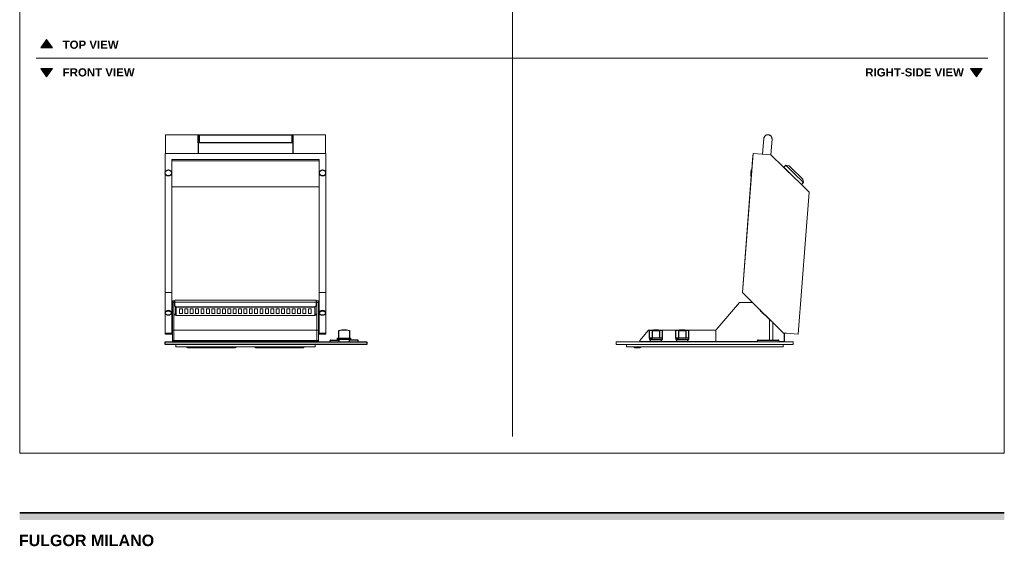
# Model space of a CAD drawing. Header units: millimetres. Extents: x 1899 to 4946, y 1015 to 4229.
# Tile 1 of 2: x 1900 to 4903, y 1015 to 2622. Entities that reach past the tile are written whole.
import ezdxf

# ---------------------------------------------------------------- set-up
doc = ezdxf.new("R2010")
doc.units = ezdxf.units.MM
for name, color, linetype, lineweight, true_color in [('Annotazioni - Testo_Num_Penna__3', 7, 'Continuous', 18, 0xff6600), ('Disegni e Immagini_Num_Penna__3', 7, 'Continuous', 18, 0xff6600), ('Disegno 2D - Generale_Num_Penna__3', 7, 'Continuous', 18, 0xff6600)]:
    doc.layers.add(name, color=color, linetype=linetype, lineweight=lineweight, true_color=true_color)
for name, color, linetype, lineweight in [('Disegni e Immagini_Num_Penna__1', 7, 'Continuous', 13), ('Disegni e Immagini_Num_Penna__7', 7, 'Continuous', 35), ('Disegno 2D - Generale_Num_Penna__1', 7, 'Continuous', 13)]:
    doc.layers.add(name, color=color, linetype=linetype, lineweight=lineweight)
doc.layers.add('Layer1', color=7, linetype='Continuous')
doc.styles.add('GENERATED_STYLE_2', font='txt')

msp = doc.modelspace()

# ---------------------------------------------------------------- hatches: boundary and pattern name
at = {"layer": 'Disegni e Immagini_Num_Penna__7', "linetype": 'Continuous', "lineweight": 35}
msp.add_hatch(color=7, dxfattribs=at).paths.add_polyline_path([(4902.6, 1095.4), (4902.6, 1117.4), (1900, 1117.4), (1900, 1095.4)])
at = {"layer": 'Disegno 2D - Generale_Num_Penna__3', "linetype": 'Continuous', "lineweight": 18, "true_color": 0xff6600}
for points in [[(1999.6, 2536.2), (1964.5, 2536.2), (1982.1, 2561.4)], [(1999.6, 2473.2), (1964.5, 2473.2), (1982.1, 2448)], [(4834.9, 2473.2), (4799.8, 2473.2), (4817.3, 2448)]]:
    msp.add_hatch(color=30, dxfattribs=at).paths.add_polyline_path(points)

# ---------------------------------------------------------------- linework, layer by layer
at = {"color": 0, "linetype": 'Continuous', "lineweight": 0, "extrusion": (0, 1, 0)}
for p, q in [((2344.5, 2271.3), (2444.5, 2271.3)), ((2344.5, 2271.3), (2344.5, 2271.2)), ((2344.5, 2271.2), (2344.5, 2271.1)), ((2344.5, 2271.1), (2344.5, 2270.8)), ((2344.5, 2270.8), (2344.5, 2270.5)), ((2344.5, 2270.5), (2344.5, 2270.1)), ((2344.5, 2270.1), (2344.5, 2269.6)), ((2344.5, 2269.6), (2344.5, 2269)), ((2344.5, 2269), (2344.5, 2268.3)), ((2344.5, 2268.3), (2344.5, 2267.5)), ((2344.5, 2267.5), (2344.5, 2266.7)), ((2344.5, 2266.7), (2344.5, 2265.9)), ((2344.5, 2265.9), (2344.5, 2264.9)), ((2344.5, 2264.9), (2344.5, 2264)), ((2344.5, 2264.2), (2344.5, 2264.8)), ((2344.5, 2258.8), (2344.5, 2264.2)), ((2344.5, 2264), (2344.5, 2262.9)), ((2344.5, 2262.9), (2344.5, 2261.9)), ((2344.5, 2261.9), (2344.5, 2260.8)), ((2344.5, 2260.8), (2344.5, 2259.8)), ((2344.5, 2258.8), (2344.5, 2260.8)), ((2344.5, 2258.8), (2344.5, 2259.8)), ((2344.5, 2259.8), (2344.5, 2214.4)), ((2344.5, 2258.8), (2344.5, 2214.4)), ((2732.5, 2271.3), (2832.5, 2271.3)), ((2832.5, 2271.3), (2832.5, 2271.2)), ((2832.5, 2271.2), (2832.5, 2271.1)), ((2832.5, 2271.1), (2832.5, 2270.8)), ((2832.5, 2270.8), (2832.5, 2270.5)), ((2832.5, 2270.5), (2832.5, 2270.1)), ((2832.5, 2270.1), (2832.5, 2269.6)), ((2832.5, 2269.6), (2832.5, 2269)), ((2832.5, 2269), (2832.5, 2268.3)), ((2832.5, 2268.3), (2832.5, 2267.5)), ((2832.5, 2267.5), (2832.5, 2266.7)), ((2832.5, 2266.7), (2832.5, 2265.9)), ((2832.5, 2265.9), (2832.5, 2264.9)), ((2832.5, 2264.9), (2832.5, 2264)), ((2832.5, 2264), (2832.5, 2262.9)), ((2832.5, 2262.9), (2832.5, 2261.9)), ((2832.5, 2261.9), (2832.5, 2260.8)), ((2832.5, 2260.8), (2832.5, 2259.8)), ((2832.5, 2259.8), (2832.5, 2214.4)), ((4169.2, 2259.8), (4165.6, 2212.2)), ((4169.2, 2259.8), (4165.6, 2212.2)), ((4169.4, 2260.8), (4169.2, 2259.8)), ((4169.6, 2261.9), (4169.4, 2260.8)), ((4169.6, 2261.9), (4169.4, 2260.8)), ((4169.9, 2262.9), (4169.6, 2261.9)), ((4169.9, 2262.9), (4169.6, 2261.9)), ((4170.3, 2264), (4169.9, 2262.9)), ((4170.2, 2263.6), (4169.9, 2262.9)), ((4170.8, 2264.9), (4170.3, 2264)), ((4170.8, 2264.9), (4170.6, 2264.5)), ((4171.4, 2265.9), (4170.8, 2264.9)), ((4171.1, 2265.3), (4170.8, 2264.9)), ((4172.1, 2266.7), (4171.4, 2265.9)), ((4172.8, 2267.5), (4172.1, 2266.7)), ((4173.6, 2268.3), (4172.8, 2267.5)), ((4174.4, 2269), (4173.6, 2268.3)), ((4175.3, 2269.6), (4174.4, 2269)), ((4175.3, 2269.6), (4174.4, 2269)), ((4176.3, 2270.1), (4175.3, 2269.6)), ((4175.3, 2269.6), (4175.3, 2269.6)), ((4177.3, 2270.5), (4176.3, 2270.1)), ((4176.3, 2270.1), (4176.3, 2270.1)), ((4178.3, 2270.8), (4177.3, 2270.5)), ((4179.4, 2271.1), (4178.3, 2270.8)), ((4178.3, 2270.8), (4178.3, 2270.8)), ((4180.5, 2271.2), (4179.4, 2271.1)), ((4179.4, 2271.1), (4179.4, 2271.1)), ((4181.6, 2271.3), (4180.5, 2271.2)), ((4180.5, 2271.2), (4180.5, 2271.2)), ((4181.6, 2271.3), (4181.6, 2271.3)), ((4182.7, 2271.3), (4181.6, 2271.3)), ((4182.7, 2271.3), (4182.7, 2271.3)), ((4182.7, 2271.3), (4182.7, 2271.3)), ((4182.7, 2271.3), (4182.7, 2271.3)), ((4182.7, 2271.3), (4182.7, 2271.3)), ((4183.8, 2271.1), (4182.7, 2271.3)), ((4182.7, 2271.3), (4182.7, 2271.3)), ((4182.7, 2271.3), (4182.7, 2271.3)), ((4182.7, 2271.3), (4182.7, 2271.3)), ((4183.8, 2271.1), (4183.8, 2271.1)), ((4184.8, 2270.9), (4183.8, 2271.1)), ((4184.8, 2270.9), (4184.8, 2270.9)), ((4184.8, 2270.9), (4184.8, 2270.9)), ((4185.9, 2270.6), (4184.8, 2270.9)), ((4184.8, 2270.9), (4184.8, 2270.9)), ((4184.8, 2270.9), (4184.8, 2270.9)), ((4184.8, 2270.9), (4184.8, 2270.9)), ((4185.9, 2270.6), (4185.9, 2270.6)), ((4186.9, 2270.2), (4185.9, 2270.6)), ((4187.8, 2269.7), (4186.9, 2270.2)), ((4186.9, 2270.2), (4186.9, 2270.2)), ((4186.9, 2270.2), (4186.9, 2270.2)), ((4186.9, 2270.2), (4186.9, 2270.2)), ((4188.8, 2269.1), (4187.8, 2269.7)), ((4188.8, 2269.1), (4188.8, 2269.1)), ((4189.6, 2268.5), (4188.8, 2269.1)), ((4188.8, 2269.1), (4188.8, 2269.1)), ((4188.8, 2269.1), (4188.8, 2269.1)), ((4188.8, 2269.1), (4188.8, 2269.1)), ((4190.5, 2267.7), (4189.6, 2268.5)), ((4190.5, 2267.7), (4190.4, 2267.7)), ((4190.5, 2267.7), (4190.4, 2267.7)), ((4190.5, 2267.7), (4190.5, 2267.7)), ((4190.5, 2267.7), (4190.5, 2267.7)), ((4191.2, 2266.9), (4190.5, 2267.7)), ((4190.5, 2267.7), (4190.5, 2267.7)), ((4190.5, 2267.7), (4190.5, 2267.7)), ((4194.2, 2257.8), (4190.5, 2210.3)), ((4191.9, 2266.1), (4191.2, 2266.9)), ((4191.9, 2266.1), (4191.8, 2266.1)), ((4191.9, 2266.1), (4191.8, 2266.1)), ((4192.5, 2265.2), (4191.9, 2266.1)), ((4191.9, 2266.1), (4191.9, 2266.1)), ((4191.9, 2266), (4191.9, 2266.1)), ((4193, 2264.2), (4192.5, 2265.2)), ((4193.4, 2263.2), (4193, 2264.2)), ((4193, 2264.2), (4193, 2264.2)), ((4193, 2264.2), (4193, 2264.2)), ((4193, 2264.1), (4193, 2264.2)), ((4193.7, 2262.2), (4193.4, 2263.2)), ((4194, 2261.1), (4193.7, 2262.2)), ((4193.8, 2262.2), (4193.7, 2262.2)), ((4193.8, 2262.2), (4193.7, 2262.2)), ((4193.8, 2262.1), (4193.8, 2262.2)), ((4194.1, 2260), (4194, 2261.1)), ((4194.2, 2260), (4194.1, 2260.1)), ((4194.2, 2258.9), (4194.1, 2260)), ((4194.2, 2260), (4194.1, 2260)), ((4194.2, 2259.9), (4194.2, 2260)), ((4194.2, 2257.8), (4194.2, 2258.9)), ((4194.2, 2257.8), (4194.2, 2257.9)), ((4194.2, 2257.8), (4194.2, 2257.8)), ((4194.2, 2257.8), (4194.2, 2257.8)), ((2343.5, 2214.4), (2363.5, 2214.4)), ((2343.5, 2214.4), (2343.5, 1790.1)), ((2343.5, 2210.3), (2343.5, 2136.8)), ((2813.5, 2214.4), (2363.5, 2214.4)), ((2813.5, 2195.5), (2363.5, 2195.5)), ((2363.5, 1790.1), (2363.5, 2195.5)), ((2833.5, 2214.4), (2813.5, 2214.4)), ((2813.5, 1790.1), (2813.5, 2195.5)), ((2833.5, 2214.4), (2833.5, 1790.1)), ((4136.3, 2214.4), (4103.7, 1790.1)), ((4132.4, 2164.1), (4134.9, 2195.5)), ((4136.3, 2214.4), (4134.9, 2195.5)), ((4136.3, 2214.4), (4135.4, 2202.2)), ((4136.3, 2214.4), (4136.3, 2214.4)), ((4136.3, 2214.4), (4190.5, 2210.3)), ((4190.5, 2210.3), (4265.9, 2136.8)), ((2813.5, 2191.3), (2363.5, 2191.3)), ((4130.4, 2163.5), (4130.3, 2161.5)), ((4130.4, 2163.5), (4130.3, 2161.5)), ((4130.5, 2164.2), (4130.4, 2163.5)), ((4130.5, 2164.2), (4130.4, 2163.5)), ((4130.4, 2163.5), (4130.4, 2163.5)), ((4130.5, 2164.2), (4130.5, 2164.2)), ((4130.5, 2164.2), (4131, 2164.2)), ((4130.8, 2164.2), (4131, 2164.2)), ((4131, 2164.2), (4131.2, 2164.2)), ((4131, 2164.2), (4131.5, 2164.2)), ((4131.5, 2164.2), (4132, 2164.1)), ((4131.8, 2164.1), (4132, 2164.1)), ((4132, 2164.1), (4132.4, 2164.1)), ((4132, 2164.1), (4132.4, 2164.1)), ((4236.3, 2177.9), (4230.2, 2171.7)), ((4241.3, 2160.9), (4230.2, 2171.7)), ((4231.5, 2170.4), (4230.2, 2171.7)), ((4235.3, 2166.7), (4231.5, 2170.4)), ((4235.3, 2166.7), (4236, 2166.1)), ((4241.3, 2160.9), (4235.3, 2166.7)), ((4236.3, 2177.9), (4246.3, 2176.6)), ((4237.6, 2176.6), (4236.3, 2177.9)), ((4241.4, 2172.9), (4237.6, 2176.6)), ((4239.9, 2162.2), (4241.3, 2160.9)), ((4247.3, 2167.1), (4241.4, 2172.9)), ((4247.3, 2175.5), (4246.3, 2176.6)), ((4250.3, 2172.6), (4247.3, 2175.5)), ((4254.8, 2159.8), (4247.3, 2167.1)), ((4254.9, 2168.1), (4250.3, 2172.6)), ((4260.8, 2162.3), (4254.9, 2168.1)), ((4267.3, 2156), (4260.8, 2162.3)), ((2343.5, 2136.8), (2343.5, 1790.1)), ((4103.7, 1790.1), (4131, 2145.1)), ((4129.1, 2146), (4129, 2145.3)), ((4129.1, 2146), (4129, 2145.3)), ((4129, 2145.3), (4129.5, 2145.3)), ((4129, 2145.3), (4129.5, 2145.3)), ((4129.2, 2148.1), (4129.1, 2146)), ((4129.3, 2148.1), (4129.1, 2146)), ((4129.1, 2146), (4129.1, 2146)), ((4129.5, 2151.1), (4129.2, 2148.1)), ((4129.2, 2148.1), (4129.3, 2148.1)), ((4129.5, 2151.1), (4129.3, 2148.1)), ((4129.8, 2154.8), (4129.5, 2151.1)), ((4129.8, 2154.8), (4129.5, 2151.1)), ((4129.5, 2151.1), (4129.5, 2151.1)), ((4129.5, 2145.3), (4130, 2145.2)), ((4129.5, 2145.3), (4130, 2145.2)), ((4129.8, 2154.8), (4130, 2158.4)), ((4129.8, 2154.8), (4130.1, 2158.4)), ((4129.8, 2154.8), (4129.8, 2154.8)), ((4130.3, 2161.5), (4130, 2158.4)), ((4130, 2158.4), (4130.1, 2158.4)), ((4130, 2145.2), (4130.5, 2145.2)), ((4130, 2145.2), (4130.5, 2145.2)), ((4130.3, 2161.5), (4130.1, 2158.4)), ((4130.3, 2161.5), (4130.3, 2161.5)), ((4130.5, 2145.2), (4130.8, 2145.2)), ((4130.5, 2145.2), (4131, 2145.1)), ((4248.7, 2153.6), (4241.3, 2160.9)), ((4257, 2145.5), (4248.7, 2153.6)), ((4257, 2145.5), (4248.7, 2153.6)), ((4263.1, 2151.7), (4254.8, 2159.8)), ((4257, 2145.5), (4257, 2145.5)), ((4257, 2145.5), (4257.1, 2145.4)), ((4257, 2145.5), (4257.1, 2145.4)), ((4257, 2145.5), (4257.1, 2145.4)), ((4263.1, 2151.7), (4271.4, 2143.6)), ((4265.9, 2136.8), (4273.6, 2129.3)), ((4267.3, 2156), (4273.8, 2149.6)), ((4278.8, 2136.3), (4271.4, 2143.6)), ((4279.6, 2143.9), (4273.8, 2149.6)), ((4284.7, 2130.5), (4278.8, 2136.3)), ((4284.3, 2139.3), (4279.6, 2143.9)), ((4287.3, 2136.4), (4284.3, 2139.3)), ((4288.3, 2135.4), (4287.3, 2136.4)), ((4289.9, 2125.4), (4288.3, 2135.4)), ((2813.5, 2111.8), (2363.5, 2111.8)), ((4307.7, 2096.1), (4273.6, 2129.3)), ((4289.9, 2125.4), (4283.9, 2119.3)), ((4288.6, 2126.7), (4284.7, 2130.5)), ((4289.9, 2125.4), (4288.6, 2126.7)), ((4274.4, 1662.5), (4307.7, 2096.1)), ((2343.5, 1790.1), (2343.5, 1740.2)), ((2343.5, 1666), (2343.5, 1790.1)), ((2343.5, 1790.1), (2363.5, 1790.1)), ((2363.5, 1790.1), (2363.5, 1740.2)), ((2813.5, 1790.1), (2813.5, 1740.2)), ((2833.5, 1790.1), (2813.5, 1790.1)), ((2833.5, 1790.1), (2833.5, 1740.2)), ((4103.7, 1790.1), (4134.5, 1759.7)), ((4103.7, 1790.1), (4154.3, 1740.2)), ((4103.7, 1790.1), (4154.3, 1740.2)), ((4103.7, 1790.1), (4134.5, 1759.7)), ((2363.5, 1748.3), (2365.5, 1748.3)), ((2365.5, 1764.4), (2370.5, 1764.4)), ((2365.5, 1759.7), (2365.5, 1764.4)), ((2370.5, 1759.7), (2365.5, 1759.7)), ((2365.5, 1759.7), (2365.5, 1674.7)), ((2370.5, 1759.7), (2365.5, 1759.7)), ((2365.5, 1759.7), (2365.5, 1674.7)), ((2372.8, 1764.4), (2370.5, 1764.4)), ((2370.5, 1759.7), (2370.5, 1764.4)), ((2370.5, 1759.7), (2370.5, 1764.4)), ((2372.8, 1759.7), (2370.5, 1759.7)), ((2372.8, 1759.7), (2370.5, 1759.7)), ((2370.5, 1759.7), (2370.5, 1674.7)), ((2370.5, 1759.7), (2370.5, 1674.7)), ((2370.5, 1748.3), (2375.5, 1748.3)), ((2372.8, 1766.5), (2804.3, 1766.5)), ((2372.8, 1760.5), (2372.8, 1766.5)), ((2372.8, 1760.5), (2804.3, 1760.5)), ((2372.8, 1748.3), (2372.8, 1760.5)), ((2375.5, 1748.3), (2375.5, 1723.2)), ((2377.3, 1744.6), (2377.3, 1745.6)), ((2377.3, 1745.6), (2799.8, 1745.6)), ((2377.3, 1744.6), (2377.3, 1719.6)), ((2377.3, 1744.6), (2799.8, 1744.6)), ((2799.8, 1744.6), (2799.8, 1745.6)), ((2799.8, 1744.6), (2799.8, 1719.6)), ((2801.5, 1748.3), (2801.5, 1723.2)), ((2801.5, 1748.3), (2806.5, 1748.3)), ((2804.3, 1760.5), (2804.3, 1766.5)), ((2806.5, 1764.4), (2804.3, 1764.4)), ((2804.3, 1748.3), (2804.3, 1760.5)), ((2806.5, 1759.7), (2804.3, 1759.7)), ((2806.5, 1759.7), (2804.3, 1759.7)), ((2811.5, 1764.4), (2806.5, 1764.4)), ((2806.5, 1759.7), (2806.5, 1764.4)), ((2806.5, 1759.7), (2806.5, 1764.4)), ((2811.5, 1759.7), (2806.5, 1759.7)), ((2806.5, 1759.7), (2806.5, 1674.7)), ((2811.5, 1759.7), (2806.5, 1759.7)), ((2806.5, 1759.7), (2806.5, 1674.7)), ((2811.5, 1759.7), (2811.5, 1764.4)), ((2811.5, 1759.7), (2811.5, 1674.7)), ((2811.5, 1759.7), (2811.5, 1674.7)), ((2811.5, 1748.3), (2813.5, 1748.3)), ((4094.7, 1759.7), (4023.3, 1674.7)), ((4094.7, 1759.7), (4023.3, 1674.7)), ((4094.7, 1759.7), (4134.5, 1759.7)), ((4094.7, 1759.7), (4134.5, 1759.7)), ((2343.5, 1666), (2343.5, 1740.2)), ((2363.5, 1740.2), (2363.5, 1666)), ((2363.5, 1723.2), (2365.5, 1723.2)), ((2370.5, 1723.2), (2375.5, 1723.2)), ((2372.8, 1720.8), (2372.8, 1723.2)), ((2377.3, 1720.8), (2372.8, 1720.8)), ((2799.8, 1719.6), (2377.3, 1719.6)), ((2387.5, 1740.1), (2387.5, 1725.3)), ((2396.5, 1740.1), (2387.5, 1740.1)), ((2396.5, 1726.2), (2387.5, 1726.2)), ((2396.5, 1725.3), (2387.5, 1725.3)), ((2396.5, 1740.1), (2396.5, 1725.3)), ((2403.8, 1740.1), (2403.8, 1725.3)), ((2412.8, 1740.1), (2403.8, 1740.1)), ((2412.8, 1726.2), (2403.8, 1726.2)), ((2412.8, 1725.3), (2403.8, 1725.3)), ((2412.8, 1740.1), (2412.8, 1725.3)), ((2420.2, 1740.1), (2420.2, 1725.3)), ((2429.2, 1740.1), (2420.2, 1740.1)), ((2429.2, 1726.2), (2420.2, 1726.2)), ((2429.2, 1725.3), (2420.2, 1725.3)), ((2429.2, 1740.1), (2429.2, 1725.3)), ((2436.6, 1740.1), (2436.6, 1725.3)), ((2445.6, 1740.1), (2436.6, 1740.1)), ((2445.6, 1726.2), (2436.6, 1726.2)), ((2436.6, 1725.3), (2445.6, 1725.3)), ((2445.6, 1740.1), (2445.6, 1725.3)), ((2453, 1740.1), (2453, 1725.3)), ((2462, 1740.1), (2453, 1740.1)), ((2462, 1726.2), (2453, 1726.2)), ((2462, 1725.3), (2453, 1725.3)), ((2462, 1740.1), (2462, 1725.3)), ((2469.4, 1740.1), (2469.4, 1725.3)), ((2469.4, 1740.1), (2478.4, 1740.1)), ((2478.4, 1726.2), (2469.4, 1726.2)), ((2478.4, 1725.3), (2469.4, 1725.3)), ((2478.4, 1725.3), (2478.4, 1740.1)), ((2485.7, 1740.1), (2485.7, 1725.3)), ((2494.7, 1740.1), (2485.7, 1740.1)), ((2494.7, 1726.2), (2485.7, 1726.2)), ((2494.7, 1725.3), (2485.7, 1725.3)), ((2494.7, 1740.1), (2494.7, 1725.3)), ((2502.1, 1740.1), (2502.1, 1725.3)), ((2511.1, 1740.1), (2502.1, 1740.1)), ((2511.1, 1726.2), (2502.1, 1726.2)), ((2511.1, 1725.3), (2502.1, 1725.3)), ((2511.1, 1740.1), (2511.1, 1725.3)), ((2518.5, 1740.1), (2518.5, 1725.3)), ((2527.5, 1740.1), (2518.5, 1740.1)), ((2527.5, 1726.2), (2518.5, 1726.2)), ((2527.5, 1725.3), (2518.5, 1725.3)), ((2527.5, 1740.1), (2527.5, 1725.3)), ((2534.9, 1740.1), (2534.9, 1725.3)), ((2543.9, 1740.1), (2534.9, 1740.1)), ((2534.9, 1726.2), (2543.9, 1726.2)), ((2543.9, 1725.3), (2534.9, 1725.3)), ((2543.9, 1740.1), (2543.9, 1725.3)), ((2551.3, 1725.3), (2551.3, 1740.1)), ((2560.3, 1740.1), (2551.3, 1740.1)), ((2560.3, 1726.2), (2551.3, 1726.2)), ((2551.3, 1725.3), (2560.3, 1725.3)), ((2560.3, 1740.1), (2560.3, 1725.3)), ((2567.6, 1740.1), (2567.6, 1725.3)), ((2576.6, 1740.1), (2567.6, 1740.1)), ((2576.6, 1726.2), (2567.6, 1726.2)), ((2576.6, 1725.3), (2567.6, 1725.3)), ((2576.6, 1740.1), (2576.6, 1725.3)), ((2584, 1740.1), (2584, 1725.3)), ((2593, 1740.1), (2584, 1740.1)), ((2593, 1726.2), (2584, 1726.2)), ((2593, 1725.3), (2584, 1725.3)), ((2593, 1740.1), (2593, 1725.3)), ((2600.4, 1740.1), (2600.4, 1725.3)), ((2609.4, 1740.1), (2600.4, 1740.1)), ((2609.4, 1726.2), (2600.4, 1726.2)), ((2609.4, 1725.3), (2600.4, 1725.3)), ((2609.4, 1740.1), (2609.4, 1725.3)), ((2616.5, 1725.3), (2616.5, 1740.1)), ((2625.5, 1740.1), (2616.5, 1740.1)), ((2625.5, 1726.2), (2616.5, 1726.2)), ((2616.5, 1725.3), (2625.5, 1725.3)), ((2625.5, 1740.1), (2625.5, 1725.3)), ((2632.9, 1740.1), (2632.9, 1725.3)), ((2641.9, 1740.1), (2632.9, 1740.1)), ((2641.9, 1726.2), (2632.9, 1726.2)), ((2641.9, 1725.3), (2632.9, 1725.3)), ((2641.9, 1740.1), (2641.9, 1725.3)), ((2649.3, 1740.1), (2649.3, 1725.3)), ((2658.3, 1740.1), (2649.3, 1740.1)), ((2658.3, 1726.2), (2649.3, 1726.2)), ((2658.3, 1725.3), (2649.3, 1725.3)), ((2658.3, 1740.1), (2658.3, 1725.3)), ((2665.6, 1740.1), (2665.6, 1725.3)), ((2674.7, 1740.1), (2665.6, 1740.1)), ((2674.7, 1726.2), (2665.6, 1726.2)), ((2674.7, 1725.3), (2665.6, 1725.3)), ((2674.7, 1740.1), (2674.7, 1725.3)), ((2682, 1740.1), (2682, 1725.3)), ((2691, 1740.1), (2682, 1740.1)), ((2691, 1726.2), (2682, 1726.2)), ((2691, 1725.3), (2682, 1725.3)), ((2691, 1740.1), (2691, 1725.3)), ((2698.4, 1725.3), (2698.4, 1740.1)), ((2707.4, 1740.1), (2698.4, 1740.1)), ((2698.4, 1726.2), (2707.4, 1726.2)), ((2707.4, 1725.3), (2698.4, 1725.3)), ((2707.4, 1740.1), (2707.4, 1725.3)), ((2714.8, 1740.1), (2714.8, 1725.3)), ((2723.8, 1740.1), (2714.8, 1740.1)), ((2723.8, 1726.2), (2714.8, 1726.2)), ((2723.8, 1725.3), (2714.8, 1725.3)), ((2723.8, 1740.1), (2723.8, 1725.3)), ((2731.2, 1740.1), (2731.2, 1725.3)), ((2740.2, 1740.1), (2731.2, 1740.1)), ((2731.2, 1726.2), (2740.2, 1726.2)), ((2740.2, 1725.3), (2731.2, 1725.3)), ((2740.2, 1740.1), (2740.2, 1725.3)), ((2747.5, 1740.1), (2747.5, 1725.3)), ((2756.6, 1740.1), (2747.5, 1740.1)), ((2747.5, 1726.2), (2756.6, 1726.2)), ((2756.6, 1725.3), (2747.5, 1725.3)), ((2756.6, 1740.1), (2756.6, 1725.3)), ((2763.9, 1740.1), (2763.9, 1725.3)), ((2772.9, 1740.1), (2763.9, 1740.1)), ((2763.9, 1726.2), (2772.9, 1726.2)), ((2772.9, 1725.3), (2763.9, 1725.3)), ((2772.9, 1740.1), (2772.9, 1725.3)), ((2780.3, 1740.1), (2780.3, 1725.3)), ((2789.3, 1740.1), (2780.3, 1740.1)), ((2789.3, 1726.2), (2780.3, 1726.2)), ((2789.3, 1725.3), (2780.3, 1725.3)), ((2789.3, 1740.1), (2789.3, 1725.3)), ((2799.8, 1720.8), (2804.3, 1720.8)), ((2801.5, 1723.2), (2806.5, 1723.2)), ((2804.3, 1720.8), (2804.3, 1723.2)), ((2811.5, 1723.2), (2813.5, 1723.2)), ((2813.5, 1740.2), (2813.5, 1666)), ((2833.5, 1666), (2833.5, 1740.2)), ((4154.3, 1740.2), (4159.8, 1734.8)), ((4154.3, 1740.2), (4154.3, 1740.2)), ((4229.7, 1666), (4154.3, 1740.2)), ((4158.6, 1733.5), (4158.9, 1733.9)), ((4158.6, 1733.5), (4159.1, 1733)), ((4158.9, 1733.9), (4159.3, 1734.2)), ((4159.1, 1733), (4159.1, 1733)), ((4160.5, 1731.6), (4159.1, 1733)), ((4159.1, 1733), (4160.5, 1731.6)), ((4159.3, 1734.2), (4159.6, 1734.6)), ((4159.6, 1734.6), (4159.8, 1734.8)), ((4160.5, 1731.6), (4162.7, 1729.4)), ((4162.7, 1729.4), (4165.3, 1726.9)), ((4165.3, 1726.9), (4167.9, 1724.3)), ((4167.9, 1724.3), (4170.1, 1722.2)), ((4170.1, 1722.2), (4171.6, 1720.7)), ((4171.6, 1720.7), (4172.1, 1720.2)), ((4172.1, 1720.2), (4172.5, 1720.6)), ((4172.5, 1720.6), (4172.8, 1720.9)), ((4172.8, 1720.9), (4173.2, 1721.3)), ((4173.2, 1721.3), (4173.3, 1721.5)), ((4173.3, 1721.5), (4229.7, 1666)), ((4186.4, 1708.6), (4186.4, 1674.7)), ((4186.4, 1708.6), (4186.4, 1674.7)), ((4197.1, 1698), (4197.1, 1674.7)), ((4197.1, 1698), (4197.1, 1674.7)), ((2343.5, 1666), (2363.5, 1666)), ((2343.5, 1666), (2343.5, 1665.3)), ((2343.5, 1662.5), (2343.5, 1665.3)), ((2343.5, 1662.5), (2363.5, 1662.5)), ((2363.5, 1666), (2363.5, 1665.3)), ((2365.5, 1665.3), (2363.5, 1665.3)), ((2365.5, 1662.5), (2363.5, 1662.5)), ((2365.5, 1674.7), (2365.5, 1643.7)), ((2370.5, 1674.7), (2365.5, 1674.7)), ((2370.5, 1674.7), (2806.5, 1674.7)), ((2370.5, 1674.7), (2806.5, 1674.7)), ((2370.5, 1674.7), (2370.5, 1643.7)), ((2806.5, 1674.7), (2806.5, 1643.7)), ((2811.5, 1674.7), (2806.5, 1674.7)), ((2811.5, 1674.7), (2811.5, 1643.7)), ((2813.5, 1665.3), (2811.5, 1665.3)), ((2813.5, 1662.5), (2811.5, 1662.5)), ((2813.5, 1666), (2813.5, 1665.3)), ((2833.5, 1666), (2813.5, 1666)), ((2833.5, 1662.5), (2813.5, 1662.5)), ((2833.5, 1666), (2833.5, 1665.3)), ((2833.5, 1662.5), (2833.5, 1665.3)), ((3817.4, 1674.7), (3791.3, 1643.7)), ((3827, 1674.7), (3817.4, 1674.7)), ((3907.1, 1674.7), (3853.6, 1674.7)), ((4023.3, 1674.7), (3933.7, 1674.7)), ((4023.3, 1674.7), (4023.3, 1643.7)), ((4023.3, 1674.7), (4023.3, 1643.7)), ((4186.4, 1674.7), (4186.4, 1644.7)), ((4186.4, 1674.7), (4186.4, 1644.7)), ((4197.1, 1674.7), (4197.1, 1644.7)), ((4197.1, 1674.7), (4197.1, 1644.7)), ((4229.7, 1666), (4237.9, 1665.3)), ((4229.7, 1666), (4237.9, 1665.3)), ((4229.7, 1666), (4229.7, 1666)), ((4231.3, 1665.8), (4231.3, 1643.7)), ((4231.3, 1665.8), (4231.3, 1643.7)), ((4232.3, 1665.8), (4232.3, 1640.7)), ((4232.3, 1665.8), (4237.9, 1665.3)), ((4232.3, 1665.8), (4237.9, 1665.3)), ((4237.9, 1665.3), (4237.9, 1665.3)), ((4237.9, 1665.3), (4237.9, 1665.3)), ((4237.9, 1665.3), (4237.9, 1665.3)), ((4237.9, 1665.3), (4237.9, 1665.3)), ((4274.4, 1662.5), (4237.9, 1665.3)), ((4237.9, 1665.3), (4237.9, 1665.3)), ((4274.4, 1662.5), (4237.9, 1665.3)), ((4274.4, 1662.5), (4237.9, 1665.3)), ((4274.4, 1662.5), (4237.9, 1665.3)), ((4274.4, 1662.5), (4274.4, 1662.5)), ((4274.4, 1662.5), (4274.4, 1662.5)), ((2343.8, 1639.7), (2343.8, 1630.7)), ((2343.8, 1639.7), (2371.3, 1639.7)), ((2343.8, 1630.7), (2371.3, 1630.7)), ((2365.5, 1640.7), (2365.5, 1643.7)), ((2370.5, 1643.7), (2365.5, 1643.7)), ((2365.5, 1640.7), (2370.5, 1640.7)), ((2370.5, 1643.7), (2806.5, 1643.7)), ((2370.5, 1640.7), (2370.5, 1643.7)), ((2370.5, 1640.7), (2806.5, 1640.7)), ((2370.5, 1640.7), (2806.5, 1640.7)), ((2371.3, 1639.7), (2805.8, 1639.7)), ((2371.3, 1630.7), (2805.8, 1630.7)), ((2376, 1630.7), (2376, 1623.7)), ((2376, 1623.7), (2801, 1623.7)), ((2408, 1623.7), (2412.5, 1620.9)), ((2560.9, 1623.7), (2556.6, 1620.9)), ((2620.5, 1620.9), (2616.1, 1623.7)), ((2769, 1623.7), (2764.6, 1620.9)), ((2801, 1630.7), (2801, 1623.7)), ((2958.8, 1639.7), (2805.8, 1639.7)), ((2958.8, 1630.7), (2805.8, 1630.7)), ((2806.5, 1640.7), (2806.5, 1643.7)), ((2811.5, 1643.7), (2806.5, 1643.7)), ((2806.5, 1640.7), (2811.5, 1640.7)), ((2811.5, 1640.7), (2811.5, 1643.7)), ((2958.8, 1639.7), (2958.8, 1630.7)), ((2958.8, 1639.7), (2958.8, 1630.7)), ((2958.8, 1639.7), (2958.8, 1639.7)), ((2958.8, 1630.7), (2958.8, 1630.7)), ((3718.8, 1639.7), (3718.8, 1630.7)), ((3718.8, 1639.7), (3746.3, 1639.7)), ((3718.8, 1639.7), (3746.3, 1639.7)), ((3718.8, 1639.7), (3718.8, 1639.7)), ((3718.8, 1639.7), (3746.3, 1639.7)), ((3718.8, 1630.7), (3746.3, 1630.7)), ((3746.3, 1639.7), (3746.3, 1639.7)), ((3746.3, 1639.7), (3746.3, 1639.7)), ((3824.1, 1639.7), (3746.3, 1639.7)), ((3824.1, 1639.7), (3746.3, 1639.7)), ((4231.3, 1639.7), (3746.3, 1639.7)), ((4231.3, 1630.7), (3746.3, 1630.7)), ((3750.2, 1630.7), (3750.2, 1623.7)), ((3750.2, 1623.7), (4228.2, 1623.7)), ((3776.1, 1620.9), (3771.8, 1623.7)), ((3791.3, 1640.7), (3791.3, 1643.7)), ((3824.1, 1640.7), (3791.3, 1640.7)), ((3791.3, 1620.9), (3795.6, 1623.7)), ((3904.1, 1640.7), (3856.6, 1640.7)), ((3904.1, 1639.7), (3856.6, 1639.7)), ((3904.1, 1639.7), (3856.6, 1639.7)), ((4023.3, 1640.7), (3936.6, 1640.7)), ((4149.8, 1639.7), (3936.6, 1639.7)), ((4149.8, 1639.7), (3936.6, 1639.7)), ((4023.3, 1640.7), (4023.3, 1643.7)), ((4023.3, 1640.7), (4023.3, 1643.7)), ((4023.3, 1640.7), (4149.8, 1640.7)), ((4023.3, 1640.7), (4149.8, 1640.7)), ((4231.3, 1640.7), (4214.8, 1640.7)), ((4231.3, 1640.7), (4214.8, 1640.7)), ((4231.3, 1639.7), (4214.8, 1639.7)), ((4231.3, 1639.7), (4214.8, 1639.7)), ((4228.2, 1630.7), (4228.2, 1623.7)), ((4231.3, 1640.7), (4231.3, 1643.7)), ((4231.3, 1640.7), (4231.3, 1643.7)), ((4231.3, 1640.7), (4232.3, 1640.7)), ((4231.3, 1639.7), (4231.3, 1639.7)), ((4258.8, 1639.7), (4231.3, 1639.7)), ((4231.3, 1639.7), (4258.8, 1639.7)), ((4258.8, 1639.7), (4231.3, 1639.7)), ((4258.8, 1630.7), (4231.3, 1630.7)), ((4258.8, 1639.7), (4258.8, 1630.7)), ((4258.8, 1639.7), (4258.8, 1639.7)), ((4258.8, 1639.7), (4258.8, 1630.7)), ((4258.8, 1630.7), (4258.8, 1630.7)), ((2556.6, 1620.9), (2412.5, 1620.9)), ((2764.6, 1620.9), (2620.5, 1620.9)), ((3776.1, 1620.9), (3791.3, 1620.9))]:
    msp.add_line(p, q, dxfattribs=at)
for p, q in [((2444.5, 2271.3), (2444.5, 2214.4)), ((2447.1, 2271.3), (2447.1, 2246.3)), ((2729.9, 2271.3), (2729.9, 2246.3)), ((2732.5, 2271.3), (2732.5, 2214.4)), ((2344, 1726.9), (2344, 1728.1)), ((2363, 1726.9), (2363, 1728.1)), ((2814, 1726.9), (2814, 1728.1)), ((2833, 1726.9), (2833, 1728.1))]:
    msp.add_line(p, q)
for points in [[(2444.5, 2271.3), (2732.5, 2271.3), (2732.5, 2246.3), (2444.5, 2246.3)], [(2343.8, 1639.7), (2958.8, 1639.7), (2958.8, 1630.7), (2343.8, 1630.7)]]:
    msp.add_lwpolyline(points, close=True)
for centre in [(2353.5, 2154.8), (2823.6, 2154.8)]:
    msp.add_circle(centre, 9.47)
for centre in [(2353.5, 1728.1), (2823.5, 1728.1)]:
    msp.add_ellipse(centre, major_axis=(-9.5, 0), ratio=0.680267, start_param=3.141595, end_param=6.283185)
for centre in [(2353.5, 1726.9), (2823.5, 1726.9)]:
    msp.add_ellipse(centre, major_axis=(-9.5, 0), ratio=0.6997)
at = {"layer": 'Disegni e Immagini_Num_Penna__1', "color": 7, "linetype": 'Continuous', "lineweight": 13}
for p, q in [((1900, 3677.2), (1900, 1300)), ((4902.6, 3677.2), (4902.6, 1300)), ((1900, 1300), (4902.6, 1300))]:
    msp.add_line(p, q, dxfattribs=at)
at = {"layer": 'Disegni e Immagini_Num_Penna__3', "color": 30, "linetype": 'Continuous', "lineweight": 18, "true_color": 0xff6600}
for p, q in [((3402.6, 3627.2), (3402.6, 1350)), ((1950, 2504.7), (4852.6, 2504.7))]:
    msp.add_line(p, q, dxfattribs=at)
at = {"layer": 'Disegni e Immagini_Num_Penna__7', "color": 7, "linetype": 'Continuous', "lineweight": 35}
msp.add_line((1900, 1117.4), (4902.6, 1117.4), dxfattribs=at)
at = {"layer": 'Disegno 2D - Generale_Num_Penna__1', "color": 7, "linetype": 'Continuous', "lineweight": 13, "flags": 128}
for points in [[(1999.6, 2536.2), (1964.5, 2536.2), (1982.1, 2561.4)], [(1999.6, 2473.2), (1964.5, 2473.2), (1982.1, 2448)], [(4834.9, 2473.2), (4799.8, 2473.2), (4817.3, 2448)]]:
    msp.add_lwpolyline(points, close=True, dxfattribs=at)
at = {"layer": 'Layer1'}
for p, q in [((2872.8, 1673.6), (2881.9, 1675.7)), ((2872.8, 1650.1), (2872.8, 1673.6)), ((2881.9, 1675.7), (2896.6, 1675.7)), ((2896.6, 1675.7), (2905.7, 1673.6)), ((2905.7, 1673.6), (2905.7, 1650.1)), ((3821, 1673.6), (3832.5, 1675.7)), ((3821, 1650.1), (3821, 1673.6)), ((3829.8, 1650.1), (3829.8, 1673.6)), ((3829.8, 1673.6), (3850.9, 1673.6)), ((3832.5, 1675.7), (3848.2, 1675.7)), ((3848.2, 1675.7), (3859.7, 1673.6)), ((3850.9, 1673.6), (3850.9, 1650.1)), ((3859.7, 1673.6), (3859.7, 1650.1)), ((3901, 1673.6), (3912.5, 1675.7)), ((3901, 1650.1), (3901, 1673.6)), ((3909.8, 1650.1), (3909.8, 1673.6)), ((3909.8, 1673.6), (3930.9, 1673.6)), ((3912.5, 1675.7), (3928.2, 1675.7)), ((3928.2, 1675.7), (3939.7, 1673.6)), ((3930.9, 1673.6), (3930.9, 1650.1)), ((3939.7, 1673.6), (3939.7, 1650.1)), ((2846.3, 1639.7), (2846.3, 1642.7)), ((2848.3, 1644.7), (2872.8, 1644.7)), ((2869.2, 1646.2), (2869.2, 1650.1)), ((2869.2, 1650.1), (2909.3, 1650.1)), ((2872.8, 1646.2), (2869.2, 1646.2)), ((2909.3, 1646.2), (2905.6, 1646.2)), ((2930.3, 1644.7), (2905.6, 1644.7)), ((2909.3, 1650.1), (2909.3, 1646.2)), ((2932.3, 1639.7), (2932.3, 1642.7)), ((3859.7, 1650.1), (3821, 1650.1)), ((3821, 1650.1), (3829.8, 1650.1)), ((3939.7, 1650.1), (3901, 1650.1)), ((3901, 1650.1), (3909.8, 1650.1)), ((4149.8, 1639.7), (4149.8, 1642.7)), ((4151.8, 1644.7), (4212.8, 1644.7)), ((4214.8, 1642.7), (4214.8, 1639.7))]:
    msp.add_line(p, q, dxfattribs=at)
for points in [[(2872.8, 1639.7), (2905.6, 1639.7), (2905.6, 1646.2), (2872.8, 1646.2)], [(3860.2, 1650.1), (3820.5, 1650.1), (3820.5, 1646.2), (3860.2, 1646.2)], [(3824.1, 1646.2), (3856.6, 1646.2), (3856.6, 1639.7), (3824.1, 1639.7)], [(3940.2, 1650.1), (3900.5, 1650.1), (3900.5, 1646.2), (3940.2, 1646.2)], [(3904.1, 1646.2), (3936.6, 1646.2), (3936.6, 1639.7), (3904.1, 1639.7)]]:
    msp.add_lwpolyline(points, close=True, dxfattribs=at)
for centre, start, end in [((2848.3, 1642.7), 90.0024, 179.9976), ((2930.3, 1642.7), 0.0006, 89.9994), ((4151.8, 1642.7), 90.0008, 179.9994), ((4212.8, 1642.7), 0.0006, 89.9994)]:
    msp.add_arc(centre, 2, start, end, dxfattribs=at)

# ---------------------------------------------------------------- texts
at = {"layer": 'Annotazioni - Testo_Num_Penna__3', "color": 30, "linetype": 'Continuous', "lineweight": 18, "true_color": 0xff6600, "attachment_point": 2, "style": 'GENERATED_STYLE_2'}
for s, insert, char_height in [('\\A1;{\\pqc;\\fArial|b1|i0|c0|p34;TOP VIEW}', (2116.3, 2558.4), 25), ('\\A1;{\\pqc;\\fArial|b1|i0|c0|p34;FRONT VIEW}', (2140.8, 2474), 25), ('\\A1;{\\pqc;\\fArial|b1|i0|c0|p34;RIGHT-SIDE VIEW}', (4628.9, 2474), 25), ('\\A1;{\\pqc;\\fArial|b1|i0|c0|p34;FULGOR MILANO}', (2103.7, 1050.9), 35)]:
    msp.add_mtext(s, dxfattribs=dict(at, insert=insert, char_height=char_height))

doc.saveas('drawing.dxf')
